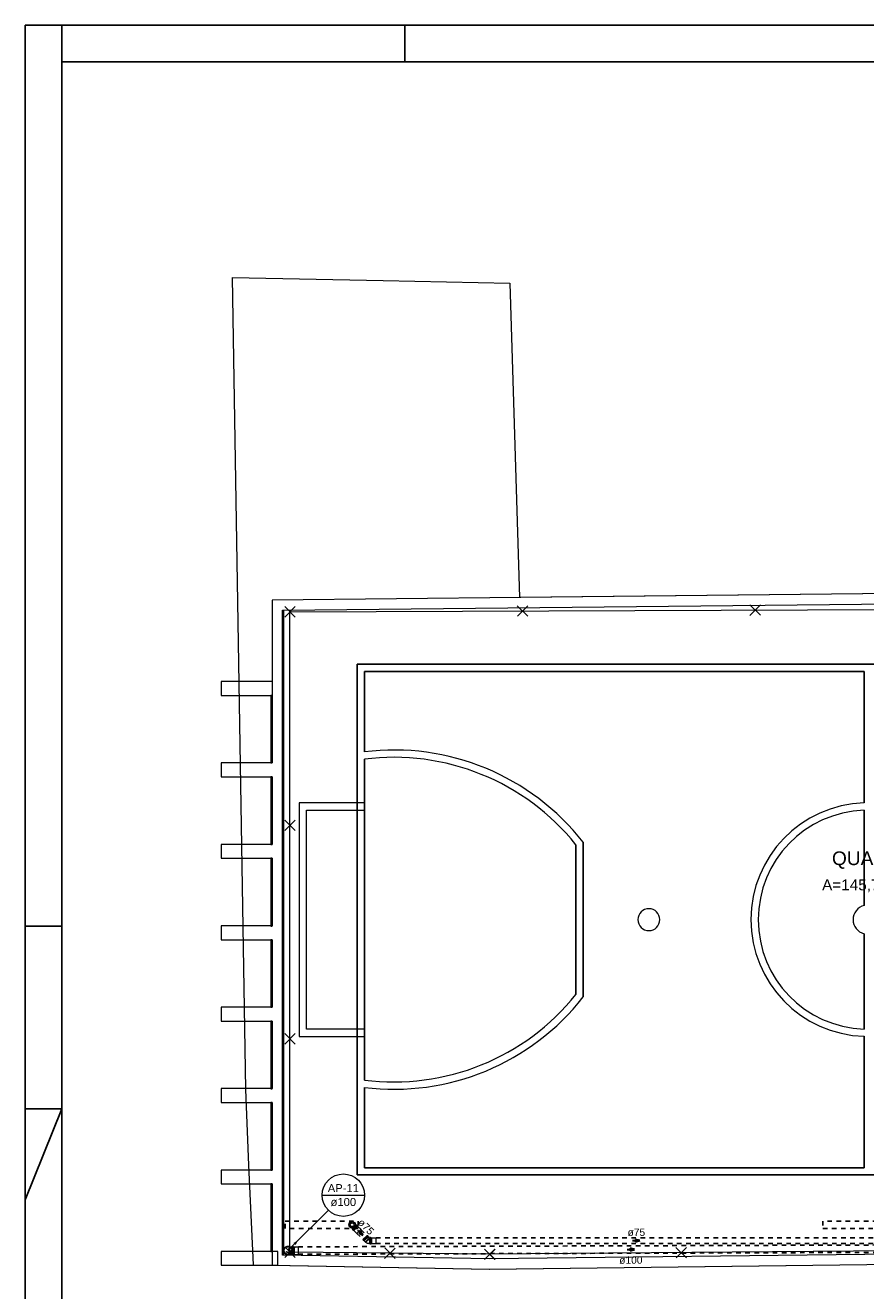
# Model space of a CAD drawing. Header units: millimetres. Extents: x 567 to 934, y -1 to 364.
# Tile 254 of 256: x 599 to 622, y 207 to 242. Entities that reach past the tile are written whole.
import ezdxf

# ---------------------------------------------------------------- set-up
doc = ezdxf.new("R2010")
doc.units = ezdxf.units.MM
doc.header["$MEASUREMENT"] = 0
doc.linetypes.add('JIS_02_1.2', pattern=[0.25, 0.125, -0.125])
doc.linetypes.add('NULL', pattern=[0])
doc.layers.get('0').update_dxf_attribs({"lineweight": 18})
for name, color, linetype, lineweight in [('AP-Condutos', 14, 'JIS_02_1.2', 25), ('AP-Conexões', 9, 'Continuous', 18), ('AP-Indicação coluna', 14, 'Continuous', 13), ('AP-Sentido conduto', 14, 'Continuous', 30), ('AP-Textos conduto', 7, 'Continuous', 9), ('Simbolos', 14, 'Continuous', 20), ('Simbolos_int', 14, 'Continuous', 15)]:
    doc.layers.add(name, color=color, linetype=linetype, lineweight=lineweight)
doc.layers.add('ARQ FINA', color=8, linetype='Continuous')
doc.layers.add('FOLHA_PADRÃO', color=7, linetype='Continuous')
doc.styles.add('Arial', font='arial.ttf')

# ---------------------------------------------------------------- blocks, each defined once
blk = doc.blocks.new('a estendido01')
at = {"layer": 'FOLHA_PADRÃO', "color": 1, "linetype": 'Continuous'}
for p, q in [((-118.908, 59.4), (-118.908, 0)), ((0, 59.4), (-118.908, 59.4)), ((-117.908, 59.4), (-117.908, 58.4)), ((-108.508, 59.4), (-108.508, 58.4))]:
    blk.add_line(p, q, dxfattribs=at)
at = {"layer": 'FOLHA_PADRÃO', "color": 1}
for p, q in [((-117.908, 34.7), (-118.908, 34.7)), ((-117.908, 29.7), (-118.908, 27.2)), ((-117.908, 29.7), (-118.908, 29.7))]:
    blk.add_line(p, q, dxfattribs=at)
at = {"layer": 'FOLHA_PADRÃO', "color": 6, "linetype": 'Continuous'}
blk.add_lwpolyline([(-1.008, 58.4), (-1.008, 1), (-117.908, 1), (-117.908, 58.4), (-1.008, 58.4)], dxfattribs=at)

msp = doc.modelspace()

# ---------------------------------------------------------------- hatches: boundary and pattern name
at = {"layer": 'AP-Condutos', "linetype": 'Continuous'}
msp.add_hatch(color=151, dxfattribs=at).paths.add_polyline_path([(606.046, 208.36), (605.916, 208.285), (605.971, 208.23)])

# ---------------------------------------------------------------- linework, layer by layer
at = {"layer": 'AP-Condutos'}
for p, q in [((607.655, 208.549), (607.821, 208.383)), ((607.762, 208.656), (607.928, 208.49)), ((606.05, 208.179), (624.123, 208.237)), ((608.178, 208.426), (622.389, 208.426)), ((608.178, 208.275), (622.389, 208.275)), ((606.051, 207.976), (624.124, 208.033))]:
    msp.add_line(p, q, dxfattribs=at)
for points in [[(607.689, 208.886), (607.689, 208.686), (605.689, 208.686), (605.689, 208.886)], [(620.424, 208.886), (620.424, 208.686), (622.424, 208.686), (622.424, 208.886)]]:
    msp.add_lwpolyline(points, close=True, dxfattribs=at)
msp.add_lwpolyline([(605.799, 208.112), (606.046, 208.36)], dxfattribs=at)
msp.add_circle((605.763, 208.077), 0.05, dxfattribs=at)
at = {"layer": 'AP-Conexões'}
msp.add_circle((607.524, 208.786), 0.05, dxfattribs=at)
at = {"layer": 'AP-Indicação coluna'}
for p, q in [((606.701, 209.596), (607.864, 209.596)), ((606.872, 209.185), (605.865, 208.178))]:
    msp.add_line(p, q, dxfattribs=at)
msp.add_circle((607.283, 209.596), 0.581, dxfattribs=at)
msp.add_circle((607.283, 209.596), 0.581, dxfattribs=at)
at = {"layer": 'AP-Sentido conduto'}
for p, q in [((607.751, 208.606), (607.705, 208.56)), ((607.705, 208.56), (607.813, 208.498)), ((607.813, 208.498), (607.751, 208.606)), ((615.264, 208.107), (615.144, 208.139)), ((615.144, 208.139), (615.144, 208.074)), ((615.413, 208.35), (615.292, 208.383)), ((615.292, 208.383), (615.292, 208.318)), ((615.292, 208.318), (615.413, 208.35)), ((615.144, 208.074), (615.264, 208.107))]:
    msp.add_line(p, q, dxfattribs=at)
for points in [[(607.672, 208.639), (607.813, 208.498)], [(615.213, 208.35), (615.413, 208.35)], [(615.064, 208.106), (615.264, 208.107)]]:
    msp.add_lwpolyline(points, dxfattribs=at)
at = {"layer": 'ARQ FINA', "lineweight": 5}
for p, q in [((604.24, 234.752), (608.377, 234.667)), ((604.607, 212.497), (604.24, 234.752)), ((608.377, 234.667), (611.85, 234.595)), ((611.85, 234.595), (611.948, 231.337)), ((611.948, 231.337), (612.11, 225.978)), ((624.739, 226.111), (605.331, 225.907)), ((605.331, 225.907), (605.331, 221.444)), ((605.611, 225.63), (624.739, 225.831)), ((624.691, 226.11), (612.11, 225.978)), ((605.611, 207.949), (605.611, 225.63)), ((605.638, 225.63), (605.638, 207.948)), ((605.676, 225.73), (605.964, 225.443)), ((605.963, 225.731), (605.677, 225.442)), ((605.677, 225.73), (605.964, 225.443)), ((605.677, 225.443), (605.964, 225.73)), ((605.82, 225.586), (624.944, 225.66)), ((605.82, 208.031), (605.82, 225.586)), ((612.051, 225.754), (612.339, 225.468)), ((612.338, 225.755), (612.052, 225.467)), ((618.425, 225.779), (618.714, 225.492)), ((618.713, 225.78), (618.427, 225.491)), ((607.658, 210.149), (607.658, 224.149)), ((607.658, 224.149), (635.651, 224.149)), ((635.651, 224.149), (607.658, 224.149)), ((607.658, 224.149), (607.658, 210.149)), ((621.555, 223.949), (607.858, 223.949)), ((607.858, 223.949), (607.858, 221.749)), ((607.858, 221.749), (607.858, 223.949)), ((607.858, 223.949), (621.555, 223.949)), ((621.555, 220.348), (621.555, 223.949)), ((621.555, 223.949), (621.555, 220.348)), ((605.331, 223.675), (603.931, 223.675)), ((603.931, 223.675), (603.931, 223.295)), ((603.931, 223.295), (605.331, 223.295)), ((605.291, 223.295), (605.291, 221.444)), ((605.331, 223.295), (605.291, 223.295)), ((605.331, 221.444), (605.331, 223.295)), ((605.331, 221.444), (603.931, 221.444)), ((603.931, 221.444), (603.931, 221.064)), ((605.291, 221.444), (605.331, 221.444)), ((607.858, 221.548), (607.858, 212.751)), ((607.858, 212.751), (607.858, 221.548)), ((603.931, 221.064), (605.331, 221.064)), ((605.291, 221.064), (605.291, 219.212)), ((605.331, 221.064), (605.291, 221.064)), ((605.331, 219.212), (605.331, 221.064)), ((605.331, 221.064), (605.331, 219.212)), ((607.858, 220.35), (606.068, 220.35)), ((606.068, 220.35), (606.068, 213.95)), ((607.858, 220.15), (607.858, 220.35)), ((606.268, 214.15), (606.268, 220.15)), ((606.268, 220.15), (607.858, 220.15)), ((621.555, 217.537), (621.555, 220.148)), ((621.555, 220.148), (621.555, 217.537)), ((605.677, 219.878), (605.964, 219.591)), ((605.677, 219.591), (605.964, 219.878)), ((613.858, 219.27), (613.858, 215.029)), ((613.858, 215.029), (613.858, 219.27)), ((605.331, 219.212), (603.931, 219.212)), ((603.931, 219.212), (603.931, 218.832)), ((605.291, 219.212), (605.331, 219.212)), ((613.658, 215.098), (613.658, 219.201)), ((613.658, 219.201), (613.658, 215.098)), ((603.931, 218.832), (605.331, 218.832)), ((605.291, 218.832), (605.291, 216.973)), ((605.331, 218.832), (605.291, 218.832)), ((605.331, 216.973), (605.331, 218.832)), ((605.331, 218.832), (605.331, 216.98)), ((605.331, 216.98), (603.931, 216.98)), ((603.931, 216.98), (603.931, 216.6)), ((605.291, 216.973), (605.331, 216.973)), ((603.931, 216.6), (605.331, 216.6)), ((605.291, 216.6), (605.291, 214.749)), ((605.331, 216.6), (605.291, 216.6)), ((605.331, 216.6), (605.331, 214.749)), ((605.331, 214.749), (605.331, 216.6)), ((621.555, 214.151), (621.555, 216.762)), ((621.555, 216.762), (621.555, 214.151)), ((605.331, 214.749), (603.931, 214.749)), ((603.931, 214.749), (603.931, 214.369)), ((605.291, 214.749), (605.331, 214.749)), ((603.931, 214.369), (605.331, 214.369)), ((605.291, 214.369), (605.291, 212.509)), ((605.331, 214.369), (605.291, 214.369)), ((605.331, 214.369), (605.331, 212.517)), ((605.331, 212.509), (605.331, 214.369)), ((607.858, 214.15), (606.268, 214.15)), ((607.858, 213.95), (607.858, 214.15)), ((605.677, 214.027), (605.964, 213.739)), ((605.677, 213.739), (605.964, 214.027)), ((606.068, 213.95), (607.858, 213.95)), ((621.555, 210.349), (621.555, 213.951)), ((621.555, 213.951), (621.555, 210.349)), ((605.331, 212.517), (603.931, 212.517)), ((603.931, 212.517), (603.931, 212.137)), ((604.694, 210.42), (604.607, 212.497)), ((605.291, 212.509), (605.331, 212.509)), ((607.858, 212.549), (607.858, 210.349)), ((607.858, 210.349), (607.858, 212.549)), ((603.931, 212.137), (605.331, 212.137)), ((605.291, 212.137), (605.291, 210.285)), ((605.331, 212.137), (605.291, 212.137)), ((605.331, 212.137), (605.331, 210.285)), ((605.331, 210.285), (605.331, 212.137)), ((605.331, 210.285), (603.931, 210.285)), ((603.931, 210.285), (603.931, 209.905)), ((604.822, 207.682), (604.694, 210.42)), ((605.291, 210.285), (605.331, 210.285)), ((607.858, 210.349), (621.555, 210.349)), ((621.555, 210.349), (607.858, 210.349)), ((603.931, 209.905), (605.331, 209.905)), ((605.291, 209.905), (605.291, 208.054)), ((605.331, 209.905), (605.291, 209.905)), ((605.331, 209.905), (605.331, 207.674)), ((605.331, 208.054), (605.331, 209.905)), ((635.651, 210.149), (607.658, 210.149)), ((607.658, 210.149), (635.651, 210.149)), ((605.675, 207.889), (605.965, 208.173)), ((605.677, 208.175), (605.964, 207.887)), ((605.677, 207.887), (605.964, 208.175)), ((605.962, 207.886), (605.678, 208.176)), ((608.413, 207.861), (608.703, 208.145)), ((608.7, 207.858), (608.416, 208.148)), ((637.534, 208.201), (611.295, 207.974)), ((616.688, 207.877), (616.398, 208.162)), ((616.401, 207.875), (616.685, 208.165)), ((605.491, 208.054), (603.931, 208.054)), ((603.931, 208.054), (603.931, 207.674)), ((605.291, 208.054), (605.331, 208.054)), ((605.491, 207.674), (605.491, 208.054)), ((611.286, 207.851), (605.611, 207.949)), ((611.295, 207.974), (605.82, 208.031)), ((611.44, 207.832), (611.15, 208.117)), ((611.15, 207.832), (611.44, 208.116)), ((611.153, 207.829), (611.438, 208.119)), ((611.437, 207.829), (611.153, 208.119)), ((611.281, 207.571), (636.522, 207.869)), ((624.83, 208.011), (611.286, 207.851)), ((603.931, 207.674), (605.491, 207.674)), ((604.822, 207.682), (611.281, 207.571)), ((605.331, 207.674), (611.285, 207.571)), ((611.285, 207.571), (624.833, 207.731))]:
    msp.add_line(p, q, dxfattribs=at)
for centre, radius, start, end in [((608.667, 215.207), 6.592, 38.0493, 97.0496), ((608.667, 215.207), 6.592, 38.0493, 97.0496), ((608.667, 215.207), 6.392, 38.6633, 97.2714), ((608.667, 215.207), 6.392, 38.6633, 97.2714), ((621.655, 217.149), 3.2, 91.7908, 180), ((621.655, 217.149), 3.2, 91.7908, 180), ((621.655, 217.149), 3, 91.9102, 180), ((621.655, 217.149), 3, 91.9102, 180), ((621.655, 217.149), 0.4, 104.4775, 255.5225), ((621.655, 217.149), 0.4, 104.4775, 255.5225), ((615.658, 217.149), 0.3, 0, 180), ((615.658, 217.149), 0.3, 0, 180), ((615.658, 217.149), 0.3, 180, 0), ((615.658, 217.149), 0.3, 180, 360), ((621.655, 217.149), 3.2, 180, 268.2092), ((621.655, 217.149), 3.2, 180, 268.2092), ((621.655, 217.149), 3, 180, 268.0898), ((621.655, 217.149), 3, 180, 268.0898), ((608.667, 219.092), 6.392, 262.7286, 321.3367), ((608.667, 219.092), 6.392, 262.7286, 321.3367), ((608.667, 219.092), 6.592, 262.9504, 321.9507), ((608.667, 219.092), 6.592, 262.9504, 321.9507)]:
    msp.add_arc(centre, radius, start, end, dxfattribs=at)
at = {"layer": 'Simbolos'}
for p, q in [((607.504, 208.7), (607.536, 208.668)), ((607.533, 208.665), (607.646, 208.778)), ((607.533, 208.665), (607.54, 208.659)), ((607.54, 208.656), (607.537, 208.651)), ((607.537, 208.648), (607.549, 208.636)), ((607.556, 208.639), (607.552, 208.636)), ((607.559, 208.639), (607.571, 208.627)), ((607.571, 208.627), (607.572, 208.627)), ((607.572, 208.627), (607.651, 208.547)), ((607.611, 208.807), (607.643, 208.775)), ((607.646, 208.778), (607.652, 208.771)), ((607.651, 208.547), (607.653, 208.547)), ((607.653, 208.547), (607.764, 208.658)), ((607.655, 208.771), (607.66, 208.774)), ((607.662, 208.774), (607.675, 208.761)), ((607.672, 208.755), (607.675, 208.759)), ((607.672, 208.752), (607.684, 208.74)), ((607.684, 208.74), (607.684, 208.739)), ((607.684, 208.739), (607.764, 208.66)), ((607.764, 208.66), (607.764, 208.658)), ((607.818, 208.38), (607.931, 208.493)), ((607.931, 208.493), (607.937, 208.486)), ((607.94, 208.486), (607.945, 208.489)), ((607.947, 208.489), (607.96, 208.476)), ((605.818, 208.178), (605.883, 208.178)), ((605.884, 207.971), (605.883, 208.184)), ((605.883, 208.184), (605.892, 208.184)), ((605.895, 208.191), (605.894, 208.185)), ((605.897, 208.193), (605.916, 208.193)), ((605.918, 208.191), (605.919, 208.186)), ((605.921, 208.184), (605.945, 208.184)), ((605.945, 208.183), (606.05, 208.184)), ((605.945, 208.184), (605.945, 208.183)), ((607.818, 208.38), (607.825, 208.374)), ((607.825, 208.371), (607.822, 208.366)), ((607.822, 208.363), (607.835, 208.351)), ((607.841, 208.354), (607.837, 208.351)), ((607.844, 208.354), (607.856, 208.342)), ((607.856, 208.342), (607.857, 208.342)), ((607.857, 208.342), (607.882, 208.317)), ((607.882, 208.317), (607.887, 208.317)), ((607.887, 208.317), (607.896, 208.308)), ((607.896, 208.308), (607.894, 208.305)), ((607.894, 208.305), (607.899, 208.301)), ((607.901, 208.303), (607.899, 208.301)), ((607.957, 208.469), (607.96, 208.474)), ((607.957, 208.467), (607.969, 208.455)), ((607.969, 208.455), (607.969, 208.454)), ((607.969, 208.454), (607.994, 208.429)), ((607.983, 208.275), (608.01, 208.275)), ((607.994, 208.429), (607.994, 208.428)), ((607.996, 208.426), (608.01, 208.426)), ((608.01, 208.271), (608.01, 208.43)), ((608.01, 208.43), (608.019, 208.43)), ((608.01, 208.271), (608.019, 208.271)), ((608.021, 208.432), (608.022, 208.438)), ((608.021, 208.269), (608.022, 208.263)), ((608.024, 208.439), (608.042, 208.439)), ((608.024, 208.262), (608.042, 208.262)), ((608.044, 208.432), (608.044, 208.437)), ((608.044, 208.269), (608.044, 208.264)), ((608.046, 208.43), (608.063, 208.43)), ((608.046, 208.27), (608.063, 208.27)), ((608.063, 208.43), (608.064, 208.43)), ((608.063, 208.27), (608.064, 208.271)), ((608.064, 208.43), (608.177, 208.43)), ((608.064, 208.271), (608.177, 208.271)), ((608.177, 208.43), (608.178, 208.429)), ((608.177, 208.271), (608.178, 208.272)), ((608.178, 208.272), (608.178, 208.429)), ((605.818, 207.975), (605.883, 207.975)), ((605.884, 207.971), (605.893, 207.971)), ((605.896, 207.963), (605.895, 207.969)), ((605.898, 207.962), (605.917, 207.962)), ((605.919, 207.964), (605.919, 207.969)), ((605.921, 207.971), (605.946, 207.971)), ((605.946, 207.971), (606.051, 207.972)), ((605.946, 207.971), (605.946, 207.971))]:
    msp.add_line(p, q, dxfattribs=at)
for points in [[(607.537, 208.651), (607.537, 208.651), (607.537, 208.65), (607.537, 208.65), (607.537, 208.65), (607.537, 208.649), (607.537, 208.649), (607.537, 208.649), (607.537, 208.649), (607.537, 208.648)], [(607.54, 208.656), (607.54, 208.656), (607.54, 208.657), (607.54, 208.657), (607.54, 208.657), (607.54, 208.658), (607.54, 208.658), (607.54, 208.658), (607.54, 208.658), (607.54, 208.659)], [(607.549, 208.636), (607.55, 208.636), (607.55, 208.636), (607.55, 208.636), (607.551, 208.635), (607.551, 208.635), (607.551, 208.635), (607.552, 208.636), (607.552, 208.636), (607.552, 208.636)], [(607.559, 208.639), (607.558, 208.639), (607.558, 208.639), (607.558, 208.639), (607.558, 208.64), (607.557, 208.64), (607.557, 208.64), (607.557, 208.639), (607.556, 208.639), (607.556, 208.639)], [(607.652, 208.771), (607.652, 208.771), (607.653, 208.771), (607.653, 208.771), (607.653, 208.771), (607.653, 208.771), (607.654, 208.771), (607.654, 208.771), (607.654, 208.771), (607.655, 208.771)], [(607.662, 208.774), (607.662, 208.774), (607.662, 208.774), (607.662, 208.774), (607.661, 208.774), (607.661, 208.774), (607.661, 208.774), (607.661, 208.774), (607.66, 208.774), (607.66, 208.774)], [(607.672, 208.755), (607.672, 208.755), (607.671, 208.754), (607.671, 208.754), (607.671, 208.754), (607.671, 208.753), (607.671, 208.753), (607.671, 208.753), (607.672, 208.752), (607.672, 208.752)], [(607.675, 208.759), (607.675, 208.759), (607.675, 208.759), (607.675, 208.76), (607.675, 208.76), (607.675, 208.76), (607.675, 208.76), (607.675, 208.761), (607.675, 208.761), (607.675, 208.761)], [(607.937, 208.486), (607.937, 208.486), (607.938, 208.486), (607.938, 208.486), (607.938, 208.486), (607.939, 208.486), (607.939, 208.486), (607.939, 208.486), (607.939, 208.486), (607.94, 208.486)], [(607.947, 208.489), (607.947, 208.489), (607.947, 208.489), (607.947, 208.489), (607.946, 208.489), (607.946, 208.489), (607.946, 208.489), (607.946, 208.489), (607.945, 208.489), (607.945, 208.489)], [(605.818, 208.178), (605.802, 208.186), (605.785, 208.19), (605.767, 208.192), (605.75, 208.191), (605.732, 208.188), (605.716, 208.182), (605.7, 208.173), (605.686, 208.163), (605.674, 208.15), (605.664, 208.136), (605.656, 208.12), (605.651, 208.103), (605.648, 208.086), (605.648, 208.068), (605.651, 208.051), (605.656, 208.034), (605.664, 208.018), (605.674, 208.004), (605.686, 207.991), (605.7, 207.98), (605.716, 207.972), (605.732, 207.966), (605.75, 207.962), (605.767, 207.962), (605.785, 207.964), (605.802, 207.968), (605.818, 207.975)], [(605.818, 207.975), (605.83, 207.983), (605.84, 207.991), (605.85, 208.001), (605.859, 208.012), (605.866, 208.024), (605.871, 208.036), (605.875, 208.05), (605.878, 208.063), (605.879, 208.077), (605.878, 208.091), (605.875, 208.104), (605.871, 208.117), (605.866, 208.13), (605.859, 208.142), (605.85, 208.153), (605.84, 208.163), (605.83, 208.171), (605.818, 208.178)], [(605.892, 208.184), (605.892, 208.184), (605.893, 208.184), (605.893, 208.184), (605.893, 208.184), (605.893, 208.184), (605.893, 208.184), (605.894, 208.185), (605.894, 208.185), (605.894, 208.185)], [(605.897, 208.193), (605.897, 208.193), (605.897, 208.193), (605.896, 208.192), (605.896, 208.192), (605.896, 208.192), (605.896, 208.192), (605.896, 208.192), (605.896, 208.191), (605.895, 208.191)], [(605.918, 208.191), (605.918, 208.191), (605.918, 208.191), (605.918, 208.192), (605.918, 208.192), (605.917, 208.192), (605.917, 208.192), (605.917, 208.193), (605.917, 208.193), (605.916, 208.193)], [(605.919, 208.186), (605.919, 208.185), (605.919, 208.185), (605.919, 208.185), (605.919, 208.184), (605.919, 208.184), (605.92, 208.184), (605.92, 208.184), (605.92, 208.184), (605.921, 208.184)], [(607.822, 208.366), (607.822, 208.365), (607.822, 208.365), (607.822, 208.365), (607.822, 208.365), (607.822, 208.364), (607.822, 208.364), (607.822, 208.364), (607.822, 208.364), (607.822, 208.363)], [(607.825, 208.371), (607.825, 208.371), (607.825, 208.372), (607.825, 208.372), (607.825, 208.372), (607.825, 208.373), (607.825, 208.373), (607.825, 208.373), (607.825, 208.373), (607.825, 208.374)], [(607.835, 208.351), (607.835, 208.351), (607.835, 208.351), (607.835, 208.35), (607.836, 208.35), (607.836, 208.35), (607.836, 208.35), (607.837, 208.351), (607.837, 208.351), (607.837, 208.351)], [(607.844, 208.354), (607.844, 208.354), (607.844, 208.355), (607.843, 208.355), (607.843, 208.355), (607.843, 208.355), (607.842, 208.355), (607.842, 208.355), (607.842, 208.354), (607.841, 208.354)], [(607.901, 208.303), (607.91, 208.297), (607.919, 208.292), (607.928, 208.287), (607.938, 208.283), (607.948, 208.28), (607.958, 208.278), (607.969, 208.276), (607.979, 208.275), (607.99, 208.275)], [(607.957, 208.469), (607.956, 208.469), (607.956, 208.469), (607.956, 208.469), (607.956, 208.468), (607.956, 208.468), (607.956, 208.468), (607.956, 208.467), (607.956, 208.467), (607.957, 208.467)], [(607.96, 208.474), (607.96, 208.474), (607.96, 208.474), (607.96, 208.474), (607.96, 208.475), (607.96, 208.475), (607.96, 208.475), (607.96, 208.476), (607.96, 208.476), (607.96, 208.476)], [(607.994, 208.428), (607.994, 208.428), (607.994, 208.427), (607.994, 208.427), (607.994, 208.427), (607.994, 208.426), (607.995, 208.426), (607.995, 208.426), (607.995, 208.426), (607.996, 208.426)], [(608.019, 208.43), (608.019, 208.43), (608.019, 208.43), (608.02, 208.43), (608.02, 208.43), (608.02, 208.431), (608.02, 208.431), (608.021, 208.431), (608.021, 208.431), (608.021, 208.432)], [(608.021, 208.269), (608.021, 208.27), (608.021, 208.27), (608.02, 208.27), (608.02, 208.27), (608.02, 208.271), (608.02, 208.271), (608.019, 208.271), (608.019, 208.271), (608.019, 208.271)], [(608.024, 208.439), (608.024, 208.439), (608.024, 208.439), (608.024, 208.439), (608.023, 208.439), (608.023, 208.439), (608.023, 208.438), (608.023, 208.438), (608.023, 208.438), (608.022, 208.438)], [(608.022, 208.263), (608.023, 208.263), (608.023, 208.263), (608.023, 208.263), (608.023, 208.262), (608.023, 208.262), (608.024, 208.262), (608.024, 208.262), (608.024, 208.262), (608.024, 208.262)], [(608.044, 208.437), (608.044, 208.438), (608.044, 208.438), (608.044, 208.438), (608.043, 208.438), (608.043, 208.439), (608.043, 208.439), (608.042, 208.439), (608.042, 208.439), (608.042, 208.439)], [(608.042, 208.262), (608.042, 208.262), (608.042, 208.262), (608.043, 208.262), (608.043, 208.262), (608.043, 208.263), (608.044, 208.263), (608.044, 208.263), (608.044, 208.263), (608.044, 208.264)], [(608.044, 208.432), (608.044, 208.432), (608.044, 208.432), (608.045, 208.431), (608.045, 208.431), (608.045, 208.431), (608.045, 208.431), (608.046, 208.431), (608.046, 208.43), (608.046, 208.43)], [(608.046, 208.27), (608.046, 208.27), (608.046, 208.27), (608.045, 208.27), (608.045, 208.27), (608.045, 208.27), (608.045, 208.27), (608.044, 208.269), (608.044, 208.269), (608.044, 208.269)], [(605.895, 207.969), (605.894, 207.97), (605.894, 207.97), (605.894, 207.97), (605.894, 207.97), (605.894, 207.97), (605.893, 207.971), (605.893, 207.971), (605.893, 207.971), (605.893, 207.971)], [(605.896, 207.963), (605.896, 207.963), (605.896, 207.963), (605.897, 207.963), (605.897, 207.963), (605.897, 207.962), (605.897, 207.962), (605.898, 207.962), (605.898, 207.962), (605.898, 207.962)], [(605.917, 207.962), (605.917, 207.962), (605.918, 207.962), (605.918, 207.962), (605.918, 207.962), (605.918, 207.963), (605.919, 207.963), (605.919, 207.963), (605.919, 207.964), (605.919, 207.964)], [(605.921, 207.971), (605.921, 207.971), (605.921, 207.971), (605.92, 207.971), (605.92, 207.97), (605.92, 207.97), (605.92, 207.97), (605.92, 207.97), (605.919, 207.969), (605.919, 207.969)]]:
    msp.add_lwpolyline(points, dxfattribs=at)
msp.add_circle((607.524, 208.786), 0.0886, dxfattribs=at)
at = {"layer": 'Simbolos_int'}
for p, q in [((607.536, 208.668), (607.643, 208.775)), ((607.541, 208.658), (607.653, 208.77)), ((607.558, 208.641), (607.67, 208.753)), ((607.571, 208.627), (607.684, 208.74)), ((607.826, 208.372), (607.938, 208.485)), ((605.883, 207.975), (605.883, 208.178)), ((605.894, 207.971), (605.893, 208.184)), ((605.92, 207.971), (605.919, 208.184)), ((605.946, 207.971), (605.945, 208.183)), ((606.051, 207.972), (606.05, 208.184)), ((607.843, 208.355), (607.955, 208.468)), ((607.856, 208.342), (607.969, 208.455)), ((607.887, 208.317), (607.996, 208.426)), ((607.896, 208.308), (608.01, 208.421)), ((607.901, 208.303), (608.01, 208.412)), ((608.01, 208.426), (608.01, 208.275)), ((608.02, 208.271), (608.02, 208.43)), ((608.044, 208.271), (608.044, 208.43)), ((608.063, 208.27), (608.063, 208.43))]:
    msp.add_line(p, q, dxfattribs=at)
for centre, radius in [((607.524, 208.786), 0.0796), ((605.763, 208.077), 0.106)]:
    msp.add_circle(centre, radius, dxfattribs=at)

# ---------------------------------------------------------------- block references
msp.add_blockref('a estendido01', (717.473, 182.266))

# ---------------------------------------------------------------- texts
at = {"layer": 'AP-Indicação coluna', "linetype": 'NULL', "char_height": 0.22, "attachment_point": 8, "line_spacing_factor": 0.6, "style": 'Arial'}
for s, insert, width in [('AP-11', (607.283, 209.679), 1.70835), ('ø100', (607.283, 209.293), 1.40082)]:
    msp.add_mtext(s, dxfattribs=dict(at, insert=insert, width=width))
at = {"layer": 'AP-Textos conduto', "linetype": 'NULL', "char_height": 0.2, "attachment_point": 8, "line_spacing_factor": 0.6, "style": 'Arial'}
for s, insert, width, rotation in [('ø75', (607.829, 208.655), 0.9628, 314.9999), ('ø100', (615.164, 207.711), 1.27348, 0.1833)]:
    msp.add_mtext(s, dxfattribs=dict(at, insert=insert, width=width, rotation=rotation))
at = {"layer": 'AP-Textos conduto', "linetype": 'NULL', "insert": (615.313, 208.473), "char_height": 0.2, "width": 0.9628, "attachment_point": 8, "line_spacing_factor": 0.6, "style": 'Arial'}
msp.add_mtext('ø75', dxfattribs=at)
at = {"layer": 'ARQ FINA', "linetype": 'NULL', "lineweight": 5, "attachment_point": 7, "line_spacing_factor": 0.9, "style": 'Arial'}
for s, insert, char_height, width in [('QUADRA', (620.676, 218.541), 0.375, 4.48399), ('A=145,76 m²', (620.406, 217.898), 0.3, 4.82149)]:
    msp.add_mtext(s, dxfattribs=dict(at, insert=insert, char_height=char_height, width=width))

doc.saveas('drawing.dxf')
